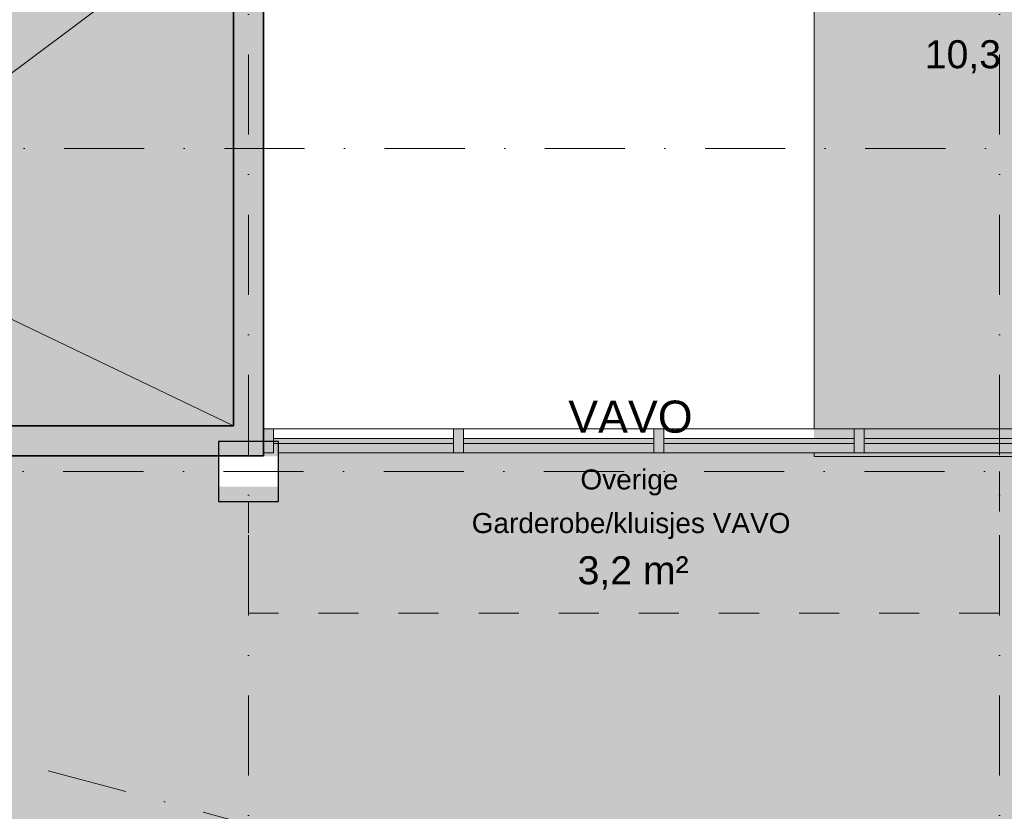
# Model space of a CAD drawing. Header units: millimetres. Extents: x -2530 to 151695, y -8763 to 71774.
# Tile 39 of 256: x 46150 to 51066, y 25390 to 29343. Entities that reach past the tile are written whole.
import ezdxf

# ---------------------------------------------------------------- set-up
doc = ezdxf.new("R2010")
doc.units = ezdxf.units.MM
doc.linetypes.add('Hidden', pattern=[400, 200, -200])
doc.linetypes.add('RR_Level', pattern=[800, 400, -200, 0, -200])
for name, color, linetype, lineweight in [('A-AREA-____-IDEN', 2, 'Continuous', 13), ('A-AREA-____-OTLN', 32, 'Hidden', 13), ('A-AREA-____-PATT', 32, 'Continuous', 9), ('A-FLOR-____-OTLN', 192, 'Continuous', 18), ('A-GLAZ-CURT-MCUT', 52, 'Continuous', 13), ('A-GLAZ-CURT-OTLN', 52, 'Continuous', 13), ('A-GLAZ-CWMG-MCUT', 51, 'Continuous', 13), ('A-GLAZ-CWMG-OTLN', 51, 'Continuous', 13), ('A-WALL-____-MCUT', 113, 'Continuous', 35), ('A-WALL-____-PATT', 111, 'Continuous', 35), ('S-COLS-____-MCUT', 52, 'Continuous', 25), ('S-COLS-____-OTLN', 52, 'Continuous', 18), ('S-GRID-____-OTLN', 1, 'Continuous', 9)]:
    doc.layers.add(name, color=color, linetype=linetype, lineweight=lineweight)
doc.styles.add('Arial_1', font='arial.ttf', dxfattribs={"height": 100})
doc.styles.add('Arial_B', font='txt', dxfattribs={"height": 160})
doc.styles.add('Arial_B_1', font='txt', dxfattribs={"height": 100})
doc.styles.add('Arial_I', font='txt', dxfattribs={"height": 140})

# ---------------------------------------------------------------- blocks, each defined once
blk = doc.blocks.new('NLRS_28_SC_LIB_kolom recht_generiek_ISR - kolom beton_ONTWERP-6193513-plot_V2 Copy 1')
at = {"layer": 'S-COLS-____-OTLN', "lineweight": 13}
h = blk.add_hatch(color=256, dxfattribs=at)
h.paths.add_polyline_path([(-150, -150), (150, -150), (150, -75), (-150, -75)])
h.paths.add_polyline_path([(-150, 75), (150, 75), (150, 150), (-150, 150)])
at = {"layer": 'S-COLS-____-MCUT'}
for p, q in [((150, 150), (-150, 150)), ((-150, 150), (-150, -150)), ((150, -150), (150, 150)), ((-150, -150), (150, -150))]:
    blk.add_line(p, q, dxfattribs=at)
blk = doc.blocks.new('NLRS_21_CWP_UN_system_panel_GEN - oz_glas-6173902-plot_V2 Copy 1')
at = {"layer": 'A-GLAZ-CURT-OTLN'}
blk.add_hatch(color=127, dxfattribs=at).paths.add_polyline_path([(475, -12.5), (475, 12.5), (-475, 12.5), (-475, -12.5)])
at = {"layer": 'A-GLAZ-CURT-MCUT'}
for p, q in [((475, 12.5), (-475, 12.5)), ((-475, 12.5), (-475, -12.5)), ((475, -12.5), (475, 12.5)), ((-475, -12.5), (475, -12.5))]:
    blk.add_line(p, q, dxfattribs=at)
blk = doc.blocks.new('NLRS_21_CWM_UN_rechthoek_GEN - 67x114-5973241-plot_V2 Copy 1')
at = {"layer": 'A-GLAZ-CWMG-OTLN'}
for p, q in [((49316.5, 27299.8), (48366.5, 27299.8)), ((49316.5, 27179.8), (48366.5, 27179.8))]:
    blk.add_line(p, q, dxfattribs=at)
blk = doc.blocks.new('NLRS_21_CWM_UN_rechthoek_GEN - 67x114-V1-plot_V2 Copy 1')
at = {"layer": 'A-GLAZ-CWMG-OTLN'}
for p, q in [((51316.5, 27299.8), (50366.5, 27299.8)), ((51316.5, 27179.8), (50366.5, 27179.8))]:
    blk.add_line(p, q, dxfattribs=at)
blk = doc.blocks.new('NLRS_21_CWM_UN_rechthoek_GEN - 67x114-6173916-plot_V2 Copy 1')
at = {"layer": 'A-GLAZ-CWMG-OTLN'}
blk.add_hatch(color=127, dxfattribs=at).paths.add_polyline_path([(0, 60), (25, 60), (25, -60), (-25, -60), (-25, 60)])
at = {"layer": 'A-GLAZ-CWMG-MCUT'}
for p, q in [((-25, 60), (25, 60)), ((-25, -60), (-25, 60)), ((25, 60), (25, -60)), ((25, -60), (-25, -60))]:
    blk.add_line(p, q, dxfattribs=at)
blk = doc.blocks.new('NLRS_21_CWP_UN_system_panel_GEN - oz_glas-6177698-plot_V2 Copy 1')
at = {"layer": 'A-GLAZ-CURT-OTLN'}
blk.add_hatch(color=127, dxfattribs=at).paths.add_polyline_path([(450, -12.5), (450, 12.5), (-450, 12.5), (-450, -3), (-425, -3), (-425, -12.5)])
at = {"layer": 'A-GLAZ-CURT-MCUT'}
for p, q in [((450, 12.5), (-450, 12.5)), ((-450, 12.5), (-450, -12.5)), ((450, -12.5), (450, 12.5)), ((-450, -12.5), (450, -12.5))]:
    blk.add_line(p, q, dxfattribs=at)
blk = doc.blocks.new('NLRS_21_CWM_UN_rechthoek_GEN - 67x114-6009765-plot_V2 Copy 1')
at = {"layer": 'A-GLAZ-CWMG-OTLN'}
for p, q in [((48316.5, 27299.8), (47416.5, 27299.8)), ((48316.5, 27179.8), (47441.5, 27179.8))]:
    blk.add_line(p, q, dxfattribs=at)
blk = doc.blocks.new('NLRS_21_CWM_UN_rechthoek_GEN - 67x114-6173905-plot_V2 Copy 1')
at = {"layer": 'A-GLAZ-CWMG-OTLN'}
blk.add_hatch(color=127, dxfattribs=at).paths.add_polyline_path([(-50, 3), (-50, -60), (0, -60), (0, 3)])
at = {"layer": 'A-GLAZ-CWMG-MCUT'}
for p, q in [((0, 60), (-50, 60)), ((-50, 60), (-50, -60)), ((0, -60), (0, 60)), ((-50, -60), (0, -60))]:
    blk.add_line(p, q, dxfattribs=at)

msp = doc.modelspace()

# ---------------------------------------------------------------- hatches: boundary and pattern name
at = {"layer": 'A-AREA-____-PATT', "transparency": 33554509}
h = msp.add_hatch(color=10, dxfattribs=at)
h.paths.add_polyline_path([(59925.4834, 24786.7966), (59950.4834, 24786.7966), (59950.4834, 24846.7966), (60000.4834, 24846.7966), (60000.4834, 24799.2966), (60616.4834, 24799.2966), (60616.4834, 24846.7966), (60666.4834, 24846.7966), (60666.4834, 24799.2966), (61616.4834, 24799.2966), (61616.4834, 24846.7966), (61666.4834, 24846.7966), (61666.4834, 24799.2966), (62616.4834, 24799.2966), (62616.4834, 24846.7966), (62650.6671, 24846.7966), (62650.6671, 24861.7966), (62575.6671, 24861.7966), (62575.6671, 25140.8415), (62650.6671, 25140.8415), (62650.6671, 26844.8415), (62575.6671, 26844.8415), (62575.6671, 27011.7966), (62266.5518, 27011.7966), (62266.5518, 27179.7966), (62216.5518, 27179.7966), (62216.5518, 27227.2966), (62141.4834, 27227.2966), (62141.4834, 26936.7966), (56561.4834, 26936.7966), (56561.4834, 26946.7966), (56566.4834, 26946.7966), (56566.4834, 27227.2966), (56491.4834, 27227.2966), (56491.4834, 27179.7966), (56441.4834, 27179.7966), (56441.4834, 27227.2966), (55491.4834, 27227.2966), (55491.4834, 27179.7966), (55441.4834, 27179.7966), (55441.4834, 27227.2966), (54491.4834, 27227.2966), (54491.4834, 27179.7966), (54441.4834, 27179.7966), (54441.4834, 27227.2966), (53516.4834, 27227.2966), (53516.4834, 26946.7966), (53521.4834, 26946.7966), (53521.4834, 26936.7966), (52141.4834, 26936.7966), (52141.4834, 27179.7966), (52091.4834, 27179.7966), (52091.4834, 27227.2966), (51366.4834, 27227.2966), (51366.4834, 27179.7966), (51316.4834, 27179.7966), (51316.4834, 27227.2966), (51041.4834, 27227.2966), (51041.4834, 26378.718), (47291.4834, 26378.718), (47291.4834, 26936.7966), (47141.4834, 26936.7966), (47141.4834, 27164.7966), (43602.9437, 27164.7966), (43602.9437, 29092.4348), (45017.5975, 29471.4901), (44962.3396, 29677.7153), (45034.784, 29697.1267), (44593.7564, 31343.0643), (44521.3119, 31323.6529), (44487.0184, 31451.6381), (44559.4629, 31471.0495), (44543.2867, 31531.4198), (44126.2826, 31419.6839), (44138.5765, 31373.8025), (44090.2802, 31360.8615), (44077.9863, 31406.743), (43160.3568, 31160.8649), (43172.6507, 31114.9834), (43124.3544, 31102.0425), (43112.0605, 31147.9239), (42194.431, 30902.0459), (42206.7249, 30856.1644), (42158.4286, 30843.2234), (42146.1347, 30889.1049), (41228.5051, 30643.2268), (41240.799, 30597.3453), (41192.5027, 30584.4044), (41180.2088, 30630.2859), (40262.5793, 30384.4078), (40274.8732, 30338.5263), (40226.5769, 30325.5853), (40230.4592, 30311.0964), (40230.4592, 29795.7966), (40155.4592, 29795.7966), (40155.4592, 28761.7966), (40230.4592, 28761.7966), (40230.4592, 27011.7966), (39941.4834, 27011.7966), (39941.4834, 26936.7966), (39641.4834, 26936.7966), (39641.4834, 27011.7966), (38101.4834, 27011.7966), (38101.4834, 26961.7966), (38053.9834, 26961.7966), (38053.9834, 26061.7966), (38101.4834, 26061.7966), (38101.4834, 26011.7966), (38053.9834, 26011.7966), (38053.9834, 25061.7966), (38101.4834, 25061.7966), (38101.4834, 25011.7966), (38053.9834, 25011.7966), (38053.9834, 24861.7966), (47791.4834, 24861.7966), (47791.4834, 24846.7966), (47841.4834, 24846.7966), (47841.4834, 24799.2966), (47916.4834, 24799.2966), (47916.4834, 24846.7966), (47966.4834, 24846.7966), (47966.4834, 24799.2966), (48916.4834, 24799.2966), (48916.4834, 24846.7966), (48966.4834, 24846.7966), (48966.4834, 24799.2966), (49916.4834, 24799.2966), (49916.4834, 24846.7966), (49966.4834, 24846.7966), (49966.4834, 24799.2966), (50916.4834, 24799.2966), (50916.4834, 24846.7966), (50966.4834, 24846.7966), (50966.4834, 24861.7966), (51116.4834, 24861.7966), (51116.4834, 24846.7966), (51166.4834, 24846.7966), (51166.4834, 24799.2966), (51366.4834, 24799.2966), (51366.4834, 24846.7966), (51416.4834, 24846.7966), (51416.4834, 24786.7966), (52450.4834, 24786.7966), (52450.4834, 24846.7966), (52500.4834, 24846.7966), (52500.4834, 24799.2966), (53416.4834, 24799.2966), (53416.4834, 24846.7966), (53466.4834, 24846.7966), (53466.4834, 24799.2966), (54416.4834, 24799.2966), (54416.4834, 24846.7966), (54466.4834, 24846.7966), (54466.4834, 24799.2966), (55416.4834, 24799.2966), (55416.4834, 24846.7966), (55466.4834, 24846.7966), (55466.4834, 24799.2966), (56416.4834, 24799.2966), (56416.4834, 24846.7966), (56466.4834, 24846.7966), (56466.4834, 24799.2966), (57416.4834, 24799.2966), (57416.4834, 24846.7966), (57466.4834, 24846.7966), (57466.4834, 24799.2966), (58416.4834, 24799.2966), (58416.4834, 24786.7966), (58466.4834, 24786.7966), (58466.4834, 24861.7966), (58616.4834, 24861.7966), (58616.4834, 24846.7966), (58666.4834, 24846.7966), (58666.4834, 24799.2966), (58866.4834, 24799.2966), (58866.4834, 24846.7966), (58916.4834, 24846.7966), (58916.4834, 24786.7966), (59900.4834, 24786.7966)])
h.paths.add_polyline_path([(56221.4834, 26936.7966), (56211.4834, 26936.7966), (56211.4834, 26946.7966), (56221.4834, 26946.7966)])
h.paths.add_polyline_path([(53871.4834, 26936.7966), (53861.4834, 26936.7966), (53861.4834, 26946.7966), (53871.4834, 26946.7966)])
h.paths.add_polyline_path([(54211.4834, 26936.7966), (54211.4834, 26946.7966), (54221.4834, 26946.7966), (54221.4834, 26936.7966)])
h.paths.add_polyline_path([(55221.4834, 26936.7966), (55211.4834, 26936.7966), (55211.4834, 26946.7966), (55221.4834, 26946.7966)])
h.paths.add_polyline_path([(55861.4834, 26936.7966), (55861.4834, 26946.7966), (55871.4834, 26946.7966), (55871.4834, 26936.7966)])
h.paths.add_polyline_path([(54861.4834, 26936.7966), (54861.4834, 26946.7966), (54871.4834, 26946.7966), (54871.4834, 26936.7966)])
for points in [[(50366.4834, 27252.2966), (51316.4834, 27252.2966), (51316.4834, 27299.7966), (51366.4834, 27299.7966), (51366.4834, 27252.2966), (52091.4834, 27252.2966), (52091.4834, 27299.7966), (52141.4834, 27299.7966), (52141.4834, 29070.0073), (53582.2652, 29456.0636), (53027.3313, 31527.1052), (52505.2887, 31386.2952), (52517.3504, 31341.2806), (52469.0541, 31328.3396), (52452.7485, 31389.1929), (52162.9707, 31311.5472), (52179.2763, 31250.6945), (52130.98, 31237.7529), (52118.6861, 31283.6344), (51391.2064, 31088.7068), (51403.5003, 31042.8253), (51354.8938, 31031.0424), (51342.9101, 31075.7659), (50425.2806, 30829.8878), (50437.5745, 30784.0063), (50389.0185, 30772.0347), (50376.9843, 30816.9468), (50116.4834, 30747.1458), (50116.4834, 27252.2966), (50316.4834, 27252.2966), (50316.4834, 27299.7966), (50366.4834, 27299.7966)], [(47216.4834, 27314.7966), (47216.4834, 29905.3884), (43752.9437, 28977.3357), (43752.9437, 27314.7966), (47186.1939, 27314.7966)], [(47791.4834, 26378.718), (51041.4834, 26378.718), (51041.4834, 27227.2966), (50366.4834, 27227.2966), (50366.4834, 27179.7966), (50316.4834, 27179.7966), (50316.4834, 27227.2966), (49366.4834, 27227.2966), (49366.4834, 27179.7966), (49316.4834, 27179.7966), (49316.4834, 27227.2966), (48366.4834, 27227.2966), (48366.4834, 27179.7966), (48316.4834, 27179.7966), (48316.4834, 27227.2966), (47441.4834, 27227.2966), (47441.4834, 26936.7966), (47291.4834, 26936.7966), (47291.4834, 26378.718), (47748.6219, 26378.718)]]:
    msp.add_hatch(color=10, dxfattribs=at).paths.add_polyline_path(points)
at = {"layer": 'A-WALL-____-PATT', "lineweight": 18}
for points in [[(47216.4834, 27314.7966), (47366.4834, 27314.7966), (47366.4834, 29945.5808), (47216.4834, 29905.3884), (47216.4834, 29037.1872)], [(43752.9437, 27164.7966), (47366.4834, 27164.7966), (47294.4834, 27236.7966), (47366.4834, 27236.7966), (47366.4834, 27314.7966), (43752.9437, 27314.7966), (43752.9437, 27236.7966)]]:
    msp.add_hatch(color=47, dxfattribs=at).paths.add_polyline_path(points)

# ---------------------------------------------------------------- linework, layer by layer
at = {"lineweight": 13}
for p, q in [((43752.9437, 27314.7966), (47216.4834, 29905.3884)), ((43752.9437, 28977.3357), (47216.4834, 27314.7966))]:
    msp.add_line(p, q, dxfattribs=at)
at = {"layer": 'A-AREA-____-OTLN', "color": 9}
for p, q in [((50116.4834, 30638.9595), (50116.4834, 27299.7966)), ((50116.4834, 27179.7966), (50116.4834, 27161.7966)), ((51041.4834, 27086.7966), (51041.4834, 26378.718)), ((47291.4834, 26378.718), (47291.4834, 26936.7966)), ((51041.4834, 26378.718), (47291.4834, 26378.718))]:
    msp.add_line(p, q, dxfattribs=at)
at = {"layer": 'A-FLOR-____-OTLN'}
for p, q in [((50116.4834, 30697.9702), (50116.4834, 27299.7966)), ((50116.4834, 27179.7966), (50116.4834, 27161.7966)), ((50116.4834, 27161.7966), (52141.4834, 27161.7966))]:
    msp.add_line(p, q, dxfattribs=at)
at = {"layer": 'A-WALL-____-MCUT'}
for p, q in [((47366.4834, 27164.7966), (47366.4834, 30100.8722)), ((47216.4834, 29905.3884), (47216.4834, 27314.7966)), ((47216.4834, 27314.7966), (43752.9437, 27314.7966)), ((43602.9437, 27164.7966), (47366.4834, 27164.7966))]:
    msp.add_line(p, q, dxfattribs=at)
at = {"layer": 'S-GRID-____-OTLN', "linetype": 'RR_Level'}
for p, q in [((47291.4834, 70774.2271), (47291.4834, -6763.3674)), ((51041.4834, 70774.2271), (51041.4834, -6763.3674)), ((146374.834, -1224.6594), (790.4734, 37784.5525)), ((-34.3191, 28700), (143998.0499, 28700)), ((72370.1525, 27086.7966), (-34.3191, 27086.7966))]:
    msp.add_line(p, q, dxfattribs=at)

# ---------------------------------------------------------------- block references
at = {"layer": 'A-GLAZ-CURT-OTLN'}
for name, p in [('NLRS_21_CWP_UN_system_panel_GEN - oz_glas-6177698-plot_V2 Copy 1', (47866.4834, 27239.7966)), ('NLRS_21_CWP_UN_system_panel_GEN - oz_glas-6173902-plot_V2 Copy 1', (48841.4834, 27239.7966)), ('NLRS_21_CWP_UN_system_panel_GEN - oz_glas-6173902-plot_V2 Copy 1', (49841.4834, 27239.7966)), ('NLRS_21_CWP_UN_system_panel_GEN - oz_glas-6173902-plot_V2 Copy 1', (50841.4834, 27239.7966))]:
    msp.add_blockref(name, p, dxfattribs=at)
at = {"layer": 'A-GLAZ-CWMG-OTLN', "rotation": 180}
msp.add_blockref('NLRS_21_CWM_UN_rechthoek_GEN - 67x114-6173905-plot_V2 Copy 1', (47366.4834, 27239.7966), dxfattribs=at)
at = {"layer": 'A-GLAZ-CWMG-OTLN'}
for name, p in [('NLRS_21_CWM_UN_rechthoek_GEN - 67x114-6009765-plot_V2 Copy 1', (0, 0)), ('NLRS_21_CWM_UN_rechthoek_GEN - 67x114-5973241-plot_V2 Copy 1', (0, 0)), ('NLRS_21_CWM_UN_rechthoek_GEN - 67x114-5973241-plot_V2 Copy 1', (1000, 0)), ('NLRS_21_CWM_UN_rechthoek_GEN - 67x114-V1-plot_V2 Copy 1', (0, 0))]:
    msp.add_blockref(name, p, dxfattribs=at)
at = {"layer": 'A-GLAZ-CWMG-OTLN', "extrusion": (0, 0, -1), "rotation": 180}
for p in [(-48341.4834, 27239.7966), (-49341.4834, 27239.7966), (-50341.4834, 27239.7966)]:
    msp.add_blockref('NLRS_21_CWM_UN_rechthoek_GEN - 67x114-6173916-plot_V2 Copy 1', p, dxfattribs=at)
at = {"layer": 'S-COLS-____-OTLN', "lineweight": 13}
msp.add_blockref('NLRS_28_SC_LIB_kolom recht_generiek_ISR - kolom beton_ONTWERP-6193513-plot_V2 Copy 1', (47291.4834, 27086.7966), dxfattribs=at)

# ---------------------------------------------------------------- texts
at = {"layer": 'A-AREA-____-IDEN', "lineweight": 9, "attachment_point": 1}
for s, insert, char_height, width, style in [('10,3 m²', (50669.2546, 29240.1316), 140, 865.8225, 'Arial_I'), ('VAVO', (48888.7404, 27440.811), 160, 721.51875, 'Arial_B'), ('Overige', (48949.6154, 27097.2938), 100, 689.45125, 'Arial_B_1'), ('Garderobe/kluisjes VAVO', (48406.6154, 26879.5564), 100, 2004.21875, 'Arial_1'), ('3,2 m²', (48935.6154, 26663.6551), 140, 721.51875, 'Arial_I')]:
    msp.add_mtext(s, dxfattribs=dict(at, insert=insert, char_height=char_height, width=width, style=style))

doc.saveas('drawing.dxf')
